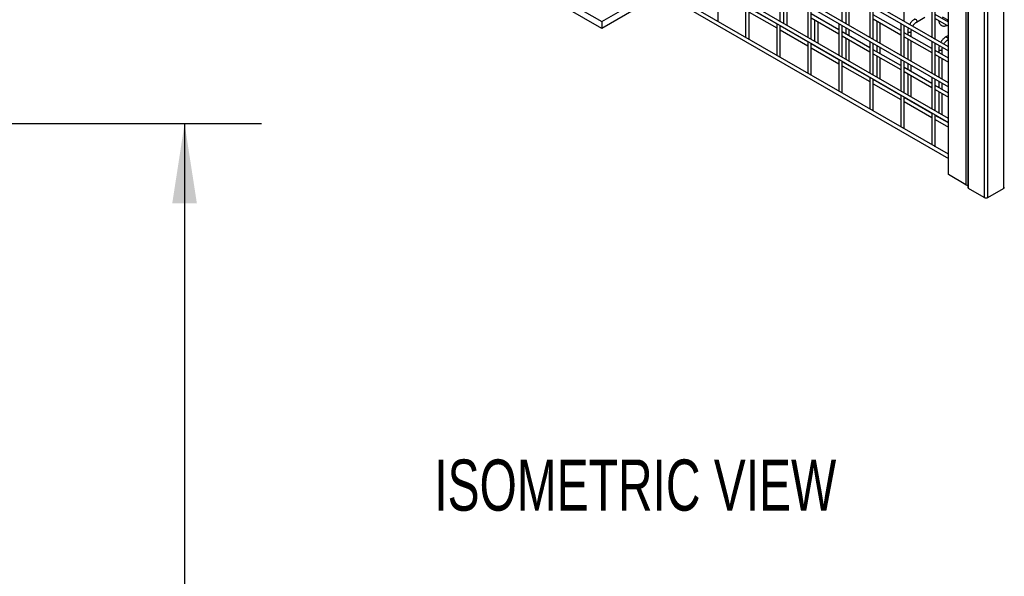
# Model space of a CAD drawing. Header units: inches. Extents: x 0.2 to 10.8, y 0.2 to 8.2.
# Tile 20 of 49: x 8 to 9.6, y 4.2 to 5.1. Entities that reach past the tile are written whole.
import ezdxf

# ---------------------------------------------------------------- set-up
doc = ezdxf.new("R2010")
doc.units = ezdxf.units.IN
doc.header["$MEASUREMENT"] = 0
doc.layers.add('DIMENSIONS', color=140, linetype='Continuous', lineweight=25)
doc.styles.add('SLDTEXTSTYLE0', font='TXT', dxfattribs={"width": 0.7})
doc.dimstyles.new('SLDDIMSTYLE1', dxfattribs={"dimtxt": 0.084961, "dimasz": 0.13, "dimexe": 0, "dimexo": 0.0625, "dimgap": 0.02124, "dimtad": 0, "dimtih": 1, "dimtoh": 1, "dimlfac": 24, "dimrnd": 1e-09, "dimzin": 12, "dimdsep": 46, "dimtxsty": 'SLDTEXTSTYLE0', "dimsah": 1, "dimcen": 0.09, "dimadec": 0, "dimazin": 3, "dimtfac": 1, "dimtofl": 0, "dimtmove": 0, "dimatfit": 3, "dimfxl": 0, "dimfrac": 2, "dimtolj": 1, "dimtzin": 12, "dimarcsym": 0})

# ---------------------------------------------------------------- blocks, each defined once
blk = doc.blocks.new('SW_NOTE_0')
at = {"layer": 'DIMENSIONS', "color": 0, "insert": (0, 0.859), "char_height": 0.66667, "attachment_point": 1, "style": 'SLDTEXTSTYLE0'}
blk.add_mtext('ISOMETRIC VIEW', dxfattribs=at)
blk = doc.blocks.new('ISOMETRIC_VIEW')
at = {"layer": 'DIMENSIONS', "color": 140}
blk.add_blockref('SW_NOTE_0', (0, -0.097), dxfattribs=at)
blk = doc.blocks.new('_D_7')
at = {"layer": 'DIMENSIONS'}
for p, q in [((7.8337, 4.9034), (8.4065, 4.9034)), ((8.2815, 4.9034), (8.2815, 3.6195)), ((8.0846, 3.4654), (8.0561, 3.4654)), ((8.0561, 3.4654), (8.0561, 3.3304)), ((8.4784, 3.4654), (8.507, 3.4654)), ((8.507, 3.4654), (8.507, 3.3304)), ((8.0561, 3.3304), (8.0846, 3.3304)), ((8.507, 3.3304), (8.4784, 3.3304)), ((8.2815, 1.9399), (8.2815, 3.3114)), ((7.9378, 1.9399), (8.4065, 1.9399))]:
    blk.add_line(p, q, dxfattribs=at)
for points in [[(8.2815, 4.9034), (8.2615, 4.7734), (8.3015, 4.7734)], [(8.2815, 1.9399), (8.3015, 2.0699), (8.2615, 2.0699)]]:
    blk.add_solid(points, dxfattribs=at)
at = {"layer": 'DIMENSIONS', "char_height": 0.08333, "attachment_point": 1, "style": 'SLDTEXTSTYLE0'}
for s, insert in [('71.13', (8.12, 3.5919)), ('1806.6', (8.0846, 3.4378))]:
    blk.add_mtext(s, dxfattribs=dict(at, insert=insert))

msp = doc.modelspace()

# ---------------------------------------------------------------- linework, layer by layer
for p, q in [((9.55656, 6.72404), (9.55656, 4.79934)), ((9.55786, 4.79751), (9.55786, 6.72222)), ((9.61468, 6.72222), (9.61468, 4.79751)), ((9.52496, 4.82015), (9.52496, 6.70476)), ((9.58312, 6.70764), (9.58312, 4.78294)), ((9.58943, 4.78294), (9.58943, 6.70764)), ((9.55362, 6.68822), (9.55362, 4.80361)), ((9.52496, 5.02814), (8.10625, 5.84715)), ((8.10625, 5.84055), (9.52496, 5.02154)), ((9.52496, 4.96982), (8.10625, 5.78882)), ((8.10625, 5.78222), (9.52496, 4.96322)), ((9.52496, 4.91149), (8.10625, 5.7305)), ((8.10625, 5.7239), (9.52496, 4.9049)), ((9.52496, 4.85317), (8.10625, 5.67217)), ((8.10625, 5.66557), (9.52496, 4.84657)), ((8.77119, 5.17858), (8.96059, 5.06924)), ((8.96059, 5.05831), (8.77119, 5.16765)), ((8.96059, 5.06924), (9.04991, 5.12081)), ((9.05939, 5.11534), (8.96059, 5.05831)), ((9.15013, 5.07023), (9.15013, 5.12128)), ((9.25115, 5.06956), (9.25115, 5.12129)), ((9.35216, 5.06957), (9.35216, 5.1213)), ((9.45318, 5.06958), (9.45318, 5.12131)), ((9.25671, 5.10121), (9.25671, 5.06635)), ((9.26243, 5.06305), (9.26243, 5.09791)), ((9.35773, 5.09976), (9.35773, 5.06636)), ((9.19492, 5.09542), (9.19492, 5.04369)), ((9.20064, 5.04108), (9.20064, 5.09212)), ((9.24543, 5.06557), (9.20064, 5.09143)), ((9.20064, 5.08483), (9.24543, 5.05898)), ((9.29594, 5.09543), (9.29594, 5.0437)), ((9.30165, 5.0404), (9.30165, 5.09213)), ((9.34645, 5.05601), (9.30165, 5.08187)), ((9.36344, 5.06306), (9.36344, 5.09647)), ((9.39696, 5.09544), (9.39696, 5.04371)), ((9.40267, 5.04041), (9.40267, 5.09214)), ((9.49797, 5.09545), (9.49797, 5.04372)), ((9.50368, 5.04042), (9.50368, 5.09215)), ((8.96059, 5.06924), (8.96059, 5.05831)), ((9.14995, 5.06966), (9.15013, 5.07023)), ((9.24543, 5.06626), (9.24543, 5.01454)), ((9.30165, 5.07527), (9.34645, 5.04941)), ((9.30722, 5.07206), (9.30722, 5.03719)), ((9.31294, 5.03389), (9.31294, 5.06876)), ((9.34645, 5.06627), (9.34645, 5.01455)), ((9.44746, 5.05456), (9.40267, 5.08042)), ((9.40267, 5.07382), (9.44746, 5.04796)), ((9.40824, 5.07061), (9.40824, 5.0372)), ((9.41395, 5.0339), (9.41395, 5.06731)), ((9.44746, 5.06628), (9.44746, 5.01455)), ((9.47301, 5.06847), (9.48672, 5.07638)), ((9.52496, 5.06857), (9.50368, 5.08085)), ((9.50368, 5.07425), (9.52496, 5.06197)), ((9.51497, 5.07717), (9.52496, 5.07141)), ((9.52496, 5.07115), (9.52272, 5.06986)), ((9.25115, 5.01192), (9.25115, 5.06296)), ((9.29594, 5.03642), (9.25115, 5.06227)), ((9.25115, 5.05568), (9.29594, 5.02982)), ((9.25671, 5.05975), (9.25671, 5.05906)), ((9.26225, 5.05587), (9.26243, 5.05644)), ((9.26243, 5.05644), (9.26243, 5.05645)), ((9.35216, 5.01125), (9.35216, 5.06297)), ((9.39696, 5.02685), (9.35216, 5.05271)), ((9.35773, 5.05976), (9.35773, 5.0495)), ((9.36344, 5.0462), (9.36344, 5.05646)), ((9.45318, 5.01126), (9.45318, 5.06298)), ((9.49797, 5.0254), (9.45318, 5.05126)), ((9.45875, 5.05366), (9.45875, 5.04805)), ((9.46446, 5.04475), (9.46446, 5.05366)), ((9.46681, 5.06171), (9.467, 5.06207)), ((9.20046, 5.0405), (9.20064, 5.04108)), ((9.29594, 5.0371), (9.29594, 4.98538)), ((9.30165, 4.98276), (9.30165, 5.03381)), ((9.34645, 5.00726), (9.30165, 5.03312)), ((9.35216, 5.04611), (9.39696, 5.02025)), ((9.35773, 5.0429), (9.35773, 5.00803)), ((9.36344, 5.00473), (9.36344, 5.0396)), ((9.39696, 5.03711), (9.39696, 4.98539)), ((9.40267, 4.98209), (9.40267, 5.03382)), ((9.45318, 5.04466), (9.49797, 5.01881)), ((9.45875, 5.04145), (9.45875, 5.00804)), ((9.46446, 5.00474), (9.46446, 5.03815)), ((9.49797, 5.03712), (9.49797, 4.9854)), ((9.50368, 4.9821), (9.50368, 5.03382)), ((9.52496, 5.04674), (9.52066, 5.04426)), ((9.52351, 5.03931), (9.52496, 5.04014)), ((9.30165, 5.02652), (9.34645, 5.00066)), ((9.30722, 5.03059), (9.30722, 5.0299)), ((9.31276, 5.02671), (9.31294, 5.02729)), ((9.31294, 5.02729), (9.31294, 5.02729)), ((9.44746, 4.99769), (9.40267, 5.02355)), ((9.40824, 5.0306), (9.40824, 5.02034)), ((9.41395, 5.01704), (9.41395, 5.0273)), ((9.52496, 5.00982), (9.50368, 5.0221)), ((9.50925, 5.02451), (9.50925, 5.01889)), ((9.51497, 5.01559), (9.51497, 5.02451)), ((9.51732, 5.03255), (9.51751, 5.03291)), ((9.25097, 5.01134), (9.25115, 5.01192)), ((9.34645, 5.00795), (9.34645, 4.95622)), ((9.35216, 4.9536), (9.35216, 5.00465)), ((9.39696, 4.9781), (9.35216, 5.00396)), ((9.35773, 5.00143), (9.35773, 5.00074)), ((9.40267, 5.01696), (9.44746, 4.9911)), ((9.40824, 5.01374), (9.40824, 4.97887)), ((9.41395, 4.97558), (9.41395, 5.01044)), ((9.44746, 5.00796), (9.44746, 4.95623)), ((9.45318, 4.95293), (9.45318, 5.00466)), ((9.45875, 5.00144), (9.45875, 4.99118)), ((9.50368, 5.01551), (9.52496, 5.00323)), ((9.50925, 5.01229), (9.50925, 4.97888)), ((9.51497, 4.97559), (9.51497, 5.00899)), ((9.35216, 4.99736), (9.39696, 4.9715)), ((9.36326, 4.99755), (9.36344, 4.99813)), ((9.36344, 4.99813), (9.36344, 4.99814)), ((9.49797, 4.96854), (9.45318, 4.9944)), ((9.45318, 4.9878), (9.49797, 4.96194)), ((9.46446, 4.98788), (9.46446, 4.99814)), ((9.30147, 4.98218), (9.30165, 4.98276)), ((9.39696, 4.97879), (9.39696, 4.92706)), ((9.40267, 4.92445), (9.40267, 4.97549)), ((9.44746, 4.94894), (9.40267, 4.9748)), ((9.40824, 4.97228), (9.40824, 4.97159)), ((9.41377, 4.96839), (9.41395, 4.96897)), ((9.41395, 4.96897), (9.41395, 4.96898)), ((9.45875, 4.98458), (9.45875, 4.94972)), ((9.46446, 4.94642), (9.46446, 4.98128)), ((9.49797, 4.9788), (9.49797, 4.92707)), ((9.50368, 4.92377), (9.50368, 4.9755)), ((9.50925, 4.97229), (9.50925, 4.96202)), ((9.51497, 4.95873), (9.51497, 4.96899)), ((9.35198, 4.95303), (9.35216, 4.9536)), ((9.40267, 4.9682), (9.44746, 4.94235)), ((9.52496, 4.95296), (9.50368, 4.96524)), ((9.50368, 4.95864), (9.52496, 4.94636)), ((9.50925, 4.95543), (9.50925, 4.92056)), ((9.44746, 4.94963), (9.44746, 4.89791)), ((9.45318, 4.89529), (9.45318, 4.94633)), ((9.49797, 4.91979), (9.45318, 4.94564)), ((9.45318, 4.93905), (9.49797, 4.91319)), ((9.45875, 4.94312), (9.45875, 4.94243)), ((9.46428, 4.93924), (9.46446, 4.93981)), ((9.46446, 4.93981), (9.46446, 4.93982)), ((9.51497, 4.91726), (9.51497, 4.95213)), ((9.40249, 4.92387), (9.40267, 4.92445)), ((9.49797, 4.92048), (9.49797, 4.86875)), ((9.50368, 4.86613), (9.50368, 4.91718)), ((9.52496, 4.90421), (9.50368, 4.91649)), ((9.50368, 4.90989), (9.52496, 4.89761)), ((9.50925, 4.91396), (9.50925, 4.91327)), ((9.51479, 4.91008), (9.51497, 4.91066)), ((9.51497, 4.91066), (9.51497, 4.91066)), ((9.453, 4.89471), (9.45318, 4.89529)), ((9.5035, 4.86555), (9.50368, 4.86613)), ((9.55362, 4.80361), (9.52496, 4.82015)), ((9.58312, 4.78294), (9.55786, 4.79751)), ((9.58943, 4.78294), (9.61468, 4.79751))]:
    msp.add_line(p, q)
at = {"flags": 128}
for points in [[(9.47014, 5.07341), (9.47015, 5.07342), (9.4708, 5.07354), (9.47158, 5.07327), (9.47235, 5.07265), (9.47301, 5.07177), (9.47344, 5.07076), (9.4736, 5.06977)], [(9.4736, 5.06977), (9.47344, 5.06897), (9.47301, 5.06847), (9.473, 5.06846)], [(9.45875, 5.05367), (9.45875, 5.05366), (9.45896, 5.05303), (9.45958, 5.0525)], [(9.45958, 5.0525), (9.46051, 5.05214), (9.4616, 5.05201), (9.4627, 5.05214), (9.46362, 5.0525), (9.46424, 5.05303), (9.46446, 5.05366), (9.46446, 5.05367)], [(9.52064, 5.04425), (9.52066, 5.04426), (9.52131, 5.04438), (9.52209, 5.04412), (9.52286, 5.04349), (9.52351, 5.04261), (9.52395, 5.0416), (9.52411, 5.04062)], [(9.52411, 5.04062), (9.52395, 5.03981), (9.52351, 5.03931), (9.52351, 5.0393)], [(9.50925, 5.02452), (9.50925, 5.02451), (9.50947, 5.02387), (9.51009, 5.02334)], [(9.51009, 5.02334), (9.51102, 5.02298), (9.51211, 5.02286), (9.5132, 5.02298), (9.51413, 5.02334), (9.51475, 5.02387), (9.51497, 5.02451), (9.51497, 5.02451)]]:
    msp.add_lwpolyline(points, dxfattribs=at)
for centre, radius, start, end in [((9.55645, 4.80902), 0.0061, 242.35657, 271.02226), ((9.55879, 4.79956), 0.00225, 185.6948, 245.62534), ((9.61376, 4.79956), 0.00225, 294.37466, 354.3052), ((9.58627, 4.78903), 0.00686, 242.60967, 297.39033)]:
    msp.add_arc(centre, radius, start, end)
for points, knots in [([(9.47015, 5.07338), (9.46992, 5.07325), (9.46909, 5.07281), (9.46777, 5.0718), (9.46626, 5.07045), (9.46501, 5.06911), (9.46393, 5.06778), (9.46297, 5.06642), (9.46225, 5.06533), (9.46193, 5.06468), (9.46187, 5.06456)], [0, 0, 0, 0, 0.0736799, 0.2547951, 0.4236705, 0.5790835, 0.6970877, 0.8306144, 0.9687089, 1, 1, 1, 1]), ([(9.467, 5.06207), (9.46739, 5.06271), (9.46795, 5.06361), (9.46889, 5.06483), (9.46971, 5.06579), (9.47072, 5.0668), (9.47178, 5.06767), (9.47256, 5.06823), (9.47295, 5.06843), (9.473, 5.06845)], [0, 0, 0, 0, 0.233129, 0.3279445, 0.4832131, 0.6411945, 0.806921, 0.975516, 1, 1, 1, 1]), ([(9.5093, 5.07101), (9.5093, 5.07092), (9.50931, 5.07019), (9.50954, 5.06892), (9.51003, 5.06723), (9.51081, 5.06568), (9.51186, 5.06431), (9.5132, 5.06319), (9.51485, 5.06236), (9.51669, 5.06195), (9.51861, 5.06196), (9.52051, 5.06237), (9.52188, 5.06283), (9.52258, 5.06324), (9.52268, 5.06329)], [0, 0, 0, 0, 0.013723, 0.1040595, 0.1954722, 0.2875578, 0.3803993, 0.4751662, 0.5744315, 0.682027, 0.7813074, 0.88292, 0.9848304, 1, 1, 1, 1]), ([(9.45962, 5.05926), (9.4595, 5.05884), (9.45919, 5.05779), (9.4589, 5.05612), (9.45874, 5.05467), (9.45876, 5.05387), (9.45877, 5.05367)], [0, 0, 0, 0, 0.2220958, 0.5481725, 0.8855684, 1, 1, 1, 1]), ([(9.46447, 5.05367), (9.46448, 5.05409), (9.46449, 5.05491), (9.46467, 5.05584), (9.46476, 5.0563)], [0, 0, 0, 0, 0.5076511, 1, 1, 1, 1]), ([(9.52066, 5.04422), (9.52042, 5.04409), (9.5196, 5.04365), (9.51828, 5.04264), (9.51677, 5.0413), (9.51552, 5.03995), (9.51443, 5.03862), (9.51348, 5.03727), (9.51276, 5.03618), (9.51243, 5.03553), (9.51237, 5.03541)], [0, 0, 0, 0, 0.0736799, 0.2547951, 0.4236705, 0.5790835, 0.6970877, 0.8306144, 0.9687089, 1, 1, 1, 1]), ([(9.51751, 5.03291), (9.5179, 5.03355), (9.51846, 5.03446), (9.51939, 5.03567), (9.52022, 5.03663), (9.52123, 5.03764), (9.52229, 5.03851), (9.52307, 5.03907), (9.52346, 5.03927), (9.52351, 5.0393)], [0, 0, 0, 0, 0.233129, 0.3279445, 0.4832131, 0.6411945, 0.806921, 0.975516, 1, 1, 1, 1]), ([(9.51013, 5.03011), (9.51, 5.02968), (9.5097, 5.02864), (9.50941, 5.02697), (9.50924, 5.02552), (9.50927, 5.02472), (9.50928, 5.02451)], [0, 0, 0, 0, 0.2220958, 0.5481725, 0.8855684, 1, 1, 1, 1]), ([(9.51498, 5.02451), (9.51498, 5.02493), (9.515, 5.02575), (9.51518, 5.02668), (9.51526, 5.02714)], [0, 0, 0, 0, 0.5076511, 1, 1, 1, 1])]:
    msp.add_open_spline(points, degree=3, knots=knots)

# ---------------------------------------------------------------- block references
at = {"layer": 'DIMENSIONS', "xscale": 0.125, "yscale": 0.125, "zscale": 0.125}
msp.add_blockref('ISOMETRIC_VIEW', (8.68802, 4.26069), dxfattribs=at)

# ---------------------------------------------------------------- dimensions: what is measured, and where the dimension line sits
at = {"layer": 'DIMENSIONS'}
dim = msp.add_linear_dim(base=(8.281534, 4.9034066), p1=(7.8878332, 1.939865), p2=(7.7836666, 4.9034066), angle=90, dimstyle='SLDDIMSTYLE1', dxfattribs=at)
dim.commit()
dim.dimension.update_dxf_attribs({"geometry": '_D_7', "text_midpoint": (8.281534, 3.4654398), "dimtype": 160})

doc.saveas('drawing.dxf')
